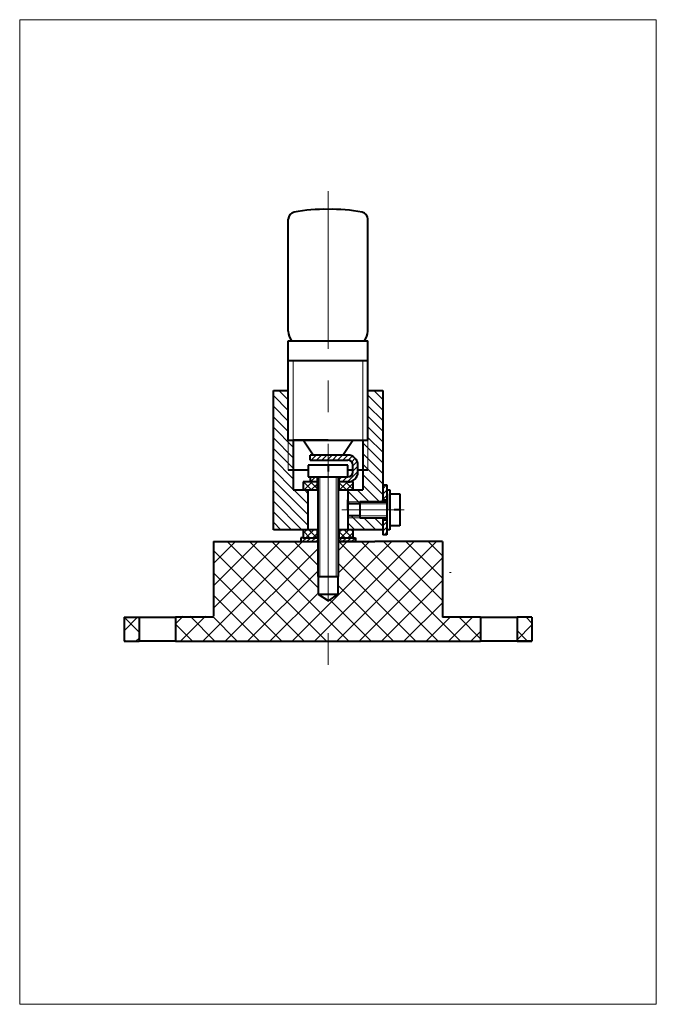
# Model space of a CAD drawing. Extents: x 114 to 242, y 93 to 291.
import ezdxf

# ---------------------------------------------------------------- set-up
doc = ezdxf.new("R2010")
doc.units = 0
doc.header["$MEASUREMENT"] = 0
doc.linetypes.add('CENTER', pattern=[50.8, 31.75, -6.35, 6.35, -6.35])
for name, color, linetype, lineweight in [('Axis Line', 6, 'CENTER', 20), ('HATCH', 3, 'CONTINUOUS', 20), ('Thick Line', 5, 'CONTINUOUS', 40), ('Thin Line', 1, 'CONTINUOUS', 20)]:
    doc.layers.add(name, color=color, linetype=linetype, lineweight=lineweight)
pattern_1 = [(45, (-468, -254.7261), (-0.5303301, 0.5303301), [])]
pattern_2 = [(45, (-468, -254.7261), (-0.7071068, 0.7071068), []), (135, (-468, -254.7261), (-0.7071068, -0.7071068), [])]

msp = doc.modelspace()

# ---------------------------------------------------------------- hatches: boundary and pattern name
at = {"layer": 'HATCH'}
h = msp.add_hatch(dxfattribs=at)
h.set_pattern_fill('ANSI31', color=256, scale=12, angle=90, style=0)
h.set_pattern_definition([(135, (-468, -254.726), (-1.0606602, -1.0606602), [])])
h.paths.add_polyline_path([(187, 216.4), (184, 216.4), (184, 206.4), (184, 200.4), (183, 200.4), (183, 196.4), (180, 196.4), (180, 194), (182.4, 194), (187, 194), (187, 194.4)])
h.paths.add_polyline_path([(184, 206.4), (183, 206.4), (183, 200.4), (184, 200.4)], flags=17)
h.paths.add_polyline_path([(169, 206.4), (168, 206.4), (168, 200.4), (169, 200.4)], flags=17)
h.paths.add_polyline_path([(168, 206.4), (168, 216.4), (165, 216.4), (165, 188.4), (172, 188.4), (172, 196.4), (169, 196.4), (169, 200.4), (168, 200.4)])
h.paths.add_polyline_path([(182.4, 194), (180, 194), (180, 193.6), (182.4, 193.6)])
h.paths.add_polyline_path([(182.4, 191.2), (180, 191.2), (180, 190.8), (182.4, 190.8)])
h.paths.add_polyline_path([(187, 190.8), (182.4, 190.8), (180, 190.8), (180, 188.4), (187, 188.4)])
h = msp.add_hatch(dxfattribs=at)
h.set_pattern_fill('ANSI31', color=256, scale=6, style=0)
h.set_pattern_definition(pattern_1)
h.paths.add_polyline_path([(180, 199), (178.2, 199), (178.2, 198), (180.07, 198, 0.404219), (182, 200), (182, 201.4, 0.414214), (180, 203.4), (176, 203.4), (176, 202.4), (180, 202.4, -0.414214), (181, 201.4), (181, 200, -0.414214)])
h.paths.add_polyline_path([(176, 202.4), (176, 203.4), (172.4, 203.4), (172.4, 202.4)])
h.paths.add_polyline_path([(173.8, 198), (173.8, 199), (172.4, 199), (172.4, 198)])
h = msp.add_hatch(dxfattribs=at)
h.set_pattern_fill('ANSI37', color=256, scale=8, style=0)
h.set_pattern_definition(pattern_2)
h.paths.add_polyline_path([(173.8, 198), (171, 198), (171, 196.4), (173.8, 196.4)])
h.paths.add_polyline_path([(181, 198), (178.2, 198), (178.2, 196.4), (181, 196.4)])
h = msp.add_hatch(dxfattribs=at)
h.set_pattern_fill('ANSI31', color=256, scale=6, style=0)
h.set_pattern_definition(pattern_1)
h.paths.add_polyline_path([(187.8, 197.4), (187, 197.4), (187, 194.4), (187.8, 194.4)])
h.paths.add_polyline_path([(187, 187.4), (187.8, 187.4), (187.8, 190.4), (187, 190.4)])
h = msp.add_hatch(dxfattribs=at)
h.set_pattern_fill('ANSI37', color=256, scale=8, style=0)
h.set_pattern_definition(pattern_2)
h.paths.add_polyline_path([(173.8, 188.4), (171, 188.4), (171, 186.8), (173.8, 186.8)])
h.paths.add_polyline_path([(181, 188.4), (178.2, 188.4), (178.2, 186.8), (181, 186.8)])
at = {"layer": 'HATCH', "ltscale": 0.2}
h = msp.add_hatch(dxfattribs=at)
h.set_pattern_fill('ANSI31', color=256, scale=0.2, style=0)
h.set_pattern_definition([(45, (71.23644, -3.41885), (-0.4490128, 0.4490128), [])])
h.paths.add_polyline_path([(174, 186.8), (171, 186.8), (170.5, 186.8), (170.5, 186), (174, 186)])
h.paths.add_polyline_path([(181.5, 186.8), (181, 186.8), (178, 186.8), (178, 186), (181.5, 186)])
h = msp.add_hatch(dxfattribs=at)
h.set_pattern_fill('ANSI37', color=256, style=0)
h.set_pattern_definition([(45, (71.2364, -3.419), (-2.245064, 2.245064), []), (135, (71.2364, -3.419), (-2.245064, -2.245064), [])])
h.paths.add_polyline_path([(138, 170.79), (135, 170.79), (135, 166), (138, 166)])
h.paths.add_polyline_path([(174, 175.45), (174, 179), (174, 186), (170.5, 186), (166.6, 186), (154.5, 186, 0.414214), (153, 184.5), (153, 181), (153, 171), (145.35, 171), (145.35, 166), (206.65, 166), (206.65, 170.79), (199, 170.79), (199, 181), (199, 184.5, 0.414214), (197.5, 186), (185.4, 186), (178, 186), (178, 179), (178, 175.45), (176.07, 174.08)])
h.paths.add_polyline_path([(217, 170.79), (214, 170.79), (214, 166), (217, 166)])

# ---------------------------------------------------------------- linework, layer by layer
at = {"layer": 'Axis Line'}
for p, q in [((176, 256.49), (176, 160.49)), ((178.76, 192.4), (191.31, 192.4))]:
    msp.add_line(p, q, dxfattribs=at)
at = {"layer": 'Thick Line'}
for p, q in [((168, 228.32), (168, 250.82)), ((184, 228.32), (184, 250.82)), ((168, 206.4), (168, 226.4)), ((168, 226.4), (184, 226.4)), ((184, 206.4), (184, 226.4)), ((168, 222.4), (184, 222.4)), ((165, 188.4), (165, 216.4)), ((165, 216.4), (168, 216.4)), ((184, 216.4), (187, 216.4)), ((187, 216.4), (187, 194)), ((168, 206.4), (184, 206.4)), ((176, 206.4), (169, 206.4)), ((169, 206.4), (169, 196.4)), ((173, 203.4), (171, 206.4)), ((179, 203.4), (181, 206.4)), ((183, 206.4), (183, 196.4)), ((180, 203.4), (172.4, 203.4)), ((172.4, 202.4), (172.4, 203.4)), ((172.4, 202.4), (180, 202.4)), ((172, 200.4), (168, 200.4)), ((180, 201.4), (172, 201.4)), ((172, 201.4), (172, 199)), ((176, 201.4), (176, 200.13)), ((180, 199), (180, 201.4)), ((181, 200.4), (180, 200.4)), ((181, 200), (181, 201.4)), ((182, 200), (182, 201.4)), ((184, 200.4), (182, 200.4)), ((174, 198), (171, 198)), ((174, 198), (171, 198)), ((171, 198), (171, 196.4)), ((172, 199), (180, 199)), ((172.4, 199), (179.53, 199)), ((172.4, 199), (172.4, 198)), ((173.8, 199), (173.8, 196.4)), ((174, 179), (174, 199)), ((175.96, 199), (179.53, 199)), ((176, 199), (180, 199)), ((178, 199), (178, 179)), ((178, 199), (178.2, 199)), ((181, 198), (178, 198)), ((178.2, 199), (178.2, 196.4)), ((181, 198), (181, 196.4)), ((169, 196.4), (174, 196.4)), ((172, 188.4), (172, 196.4)), ((178, 196.4), (183, 196.4)), ((180, 196.4), (180, 188.4)), ((180, 196.4), (180, 188.4)), ((187, 197.4), (187.8, 197.4)), ((187.8, 197.4), (187.8, 187.4)), ((187.8, 196.4), (188.4, 196.4)), ((188.4, 196.4), (188.4, 188.4)), ((180, 192.4), (180, 194.4)), ((180, 192.4), (180, 194)), ((182.4, 194), (187.8, 194)), ((187.8, 194), (182.4, 194)), ((182.4, 194), (182.4, 190.8)), ((187, 194), (187, 194.4)), ((187, 194.4), (187.8, 194.4)), ((188.4, 192.4), (188.4, 195.6)), ((188.4, 195.6), (190.4, 195.6)), ((190.4, 195.6), (190.4, 189.2)), ((182.4, 193.6), (180, 193.6)), ((190.4, 192.4), (189.28, 192.4)), ((182.4, 191.2), (180, 191.2)), ((182.4, 190.8), (187.8, 190.8)), ((187, 190.8), (187, 187.4)), ((187, 190.4), (187.8, 190.4)), ((174, 188.4), (165, 188.4)), ((174, 188.4), (165, 188.4)), ((171, 188.4), (171, 186.8)), ((173.8, 188.4), (173.8, 186.8)), ((187, 188.4), (178, 188.4)), ((178.2, 188.4), (178.2, 186.8)), ((181, 188.4), (181, 186.8)), ((188.4, 188.4), (187.8, 188.4)), ((190.4, 189.2), (188.4, 189.2)), ((171, 186.8), (174, 186.8)), ((178, 186.8), (181, 186.8)), ((187.8, 187.4), (187, 187.4)), ((153, 186), (166.6, 186)), ((153, 186), (153, 181)), ((199, 186), (185.4, 186)), ((199, 186), (199, 181)), ((153, 181), (153, 171)), ((199, 181), (199, 170.79)), ((174, 179), (178, 179)), ((200.6, 179.75), (200.6, 179.87)), ((135, 170.79), (135, 166)), ((153, 170.82), (145.35, 170.82)), ((217, 170.79), (217, 166)), ((135, 166), (138, 166)), ((145.35, 166), (206.65, 166)), ((217, 166), (214, 166)), ((214, 166), (217, 166))]:
    msp.add_line(p, q, dxfattribs=at)
at = {"layer": 'Thick Line', "ltscale": 0.2}
for p, q in [((171, 186.8), (170.5, 186.8)), ((170.5, 186.8), (170.5, 186)), ((181, 186.8), (181.5, 186.8)), ((181.5, 186.8), (181.5, 186)), ((166.6, 186), (174, 186)), ((170.5, 186), (174, 186)), ((178, 186), (185.4, 186)), ((181.5, 186), (178, 186)), ((174, 179), (174, 175.45)), ((178, 175.45), (178, 179)), ((174, 175.45), (178, 175.45)), ((174, 175.45), (176.07, 174.08)), ((176.07, 174.08), (178, 175.45)), ((135, 170.79), (138, 170.79)), ((138, 170.79), (138, 166)), ((138, 170.79), (145.35, 170.79)), ((145.35, 170.82), (145.35, 166)), ((206.65, 170.79), (199, 170.79)), ((206.65, 170.79), (206.65, 166)), ((214, 170.78), (206.65, 170.78)), ((217, 170.79), (214, 170.79)), ((214, 170.79), (214, 166)), ((145.35, 166), (138, 166)), ((214, 166), (206.65, 166))]:
    msp.add_line(p, q, dxfattribs=at)
at = {"layer": 'Thick Line'}
for centre, radius, start, end in [((169.44, 250.82), 1.44, 100.9806, 180), ((175.2, 221.13), 31.68, 88.553, 100.9806), ((176.8, 221.13), 31.68, 79.0194, 91.447), ((182.56, 250.82), 1.44, 0, 79.0194), ((171.5, 228.46), 3.51, 182.3816, 216.047), ((180.5, 228.46), 3.51, 323.953, 357.6184), ((180, 201.4), 2, 0, 90), ((180, 201.4), 1, 0, 90), ((180, 200), 1, 270, 0), ((180, 200), 2, 270, 0)]:
    msp.add_arc(centre, radius, start, end, dxfattribs=at)
at = {"layer": 'Thin Line'}
for p, q in [((242, 290.93), (114, 290.93)), ((114, 290.93), (114, 93)), ((242, 290.93), (242, 93)), ((169, 222.4), (169, 206.4)), ((183, 222.4), (183, 206.4)), ((168, 206.4), (168, 200.4)), ((184, 206.4), (184, 200.4)), ((174.38, 199), (174.38, 179)), ((177.62, 199), (177.62, 179)), ((182.4, 194), (180, 194)), ((182.4, 193.6), (187.8, 193.6)), ((182.4, 190.8), (180, 190.8)), ((182.4, 191.2), (187.8, 191.2)), ((114, 93), (242, 93))]:
    msp.add_line(p, q, dxfattribs=at)

doc.saveas('drawing.dxf')
